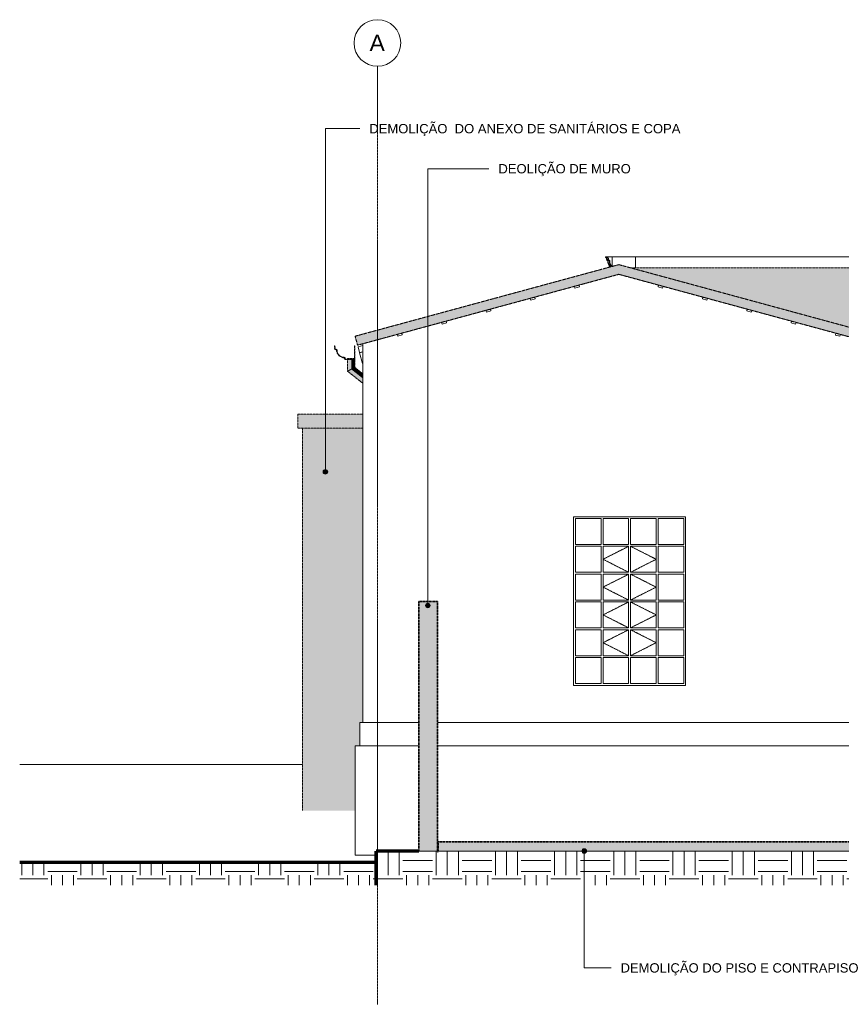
# Model space of a CAD drawing. Header units: millimetres. Extents: x -3164 to 46429, y -1932 to 8822.
# Tile 1 of 256: x -3164 to 5649, y -1742 to 8822. Entities that reach past the tile are written whole.
import ezdxf

# ---------------------------------------------------------------- set-up
doc = ezdxf.new("R2010")
doc.units = ezdxf.units.MM
for name, pattern in [('_Tracejado médio', [4, 3, -1]), ('_Tracejado pequeno', [2.25, 1.5, -0.75]), ('_Traço - ponto', [16, 12, -2, 0, -2])]:
    doc.linetypes.add(name, pattern=pattern)
for name, color, linetype, lineweight in [('A-FLOR', 192, 'Continuous', 25), ('A-FLOR-PATT', 8, 'Continuous', 25), ('A-GENM', 13, 'Continuous', 18), ('A-GLAZ', 151, 'Continuous', 18), ('A-GLAZ-CWMG', 51, 'Continuous', 18), ('A-GLAZ-HDLN', 1, '_Tracejado pequeno', 18), ('A-ROOF', 132, 'Continuous', 25), ('A-ROOF-OTLN', 132, 'Continuous', 25), ('A-ROOF-PATT', 132, 'Continuous', 25), ('A-WALL', 113, 'Continuous', 18), ('A-WALL-PATT', 111, 'Continuous', 70), ('G-ANNO-TEXT', 231, 'Continuous', 9), ('S-GRID', 1, 'Continuous', 9), ('S-GRID-IDEN', 1, 'Continuous', 9)]:
    doc.layers.add(name, color=color, linetype=linetype, lineweight=lineweight)
doc.styles.add('Arial_2', font='arial.ttf', dxfattribs={"height": 175})
doc.styles.add('Arial_3', font='arial.ttf', dxfattribs={"height": 100})
pattern_1 = [(0, (6343.34, 0), (317.5, 317.5), [317.5, -317.5]), (0, (6343.34, 119.06), (317.5, 317.5), [317.5, -317.5]), (0, (6343.34, 238.12), (317.5, 317.5), [317.5, -317.5]), (90, (6383.02, 277.8), (-317.5, 317.5), [317.5, -317.5]), (90, (6502.1, 277.8), (-317.5, 317.5), [317.5, -317.5]), (90, (6621.15, 277.8), (-317.5, 317.5), [317.5, -317.5])]

# ---------------------------------------------------------------- blocks, each defined once
blk = doc.blocks.new('Janelas_J2 e J4 - J4 - 1_2 x 1_81-4330366-ELEVAÇÃO 5 - MANTER _ DEMOLIR')
at = {"layer": 'A-GLAZ'}
for p, q in [((2798, 3192), (2798, 3470)), ((2798, 3470), (3073, 3470)), ((3073, 3470), (3073, 3192)), ((3093, 3192), (3093, 3470)), ((3093, 3470), (3368, 3470)), ((3368, 3470), (3368, 3192)), ((3388, 3192), (3388, 3470)), ((3388, 3470), (3663, 3470)), ((3663, 3470), (3663, 3192)), ((3683, 3192), (3683, 3470)), ((3683, 3470), (3958, 3470)), ((3958, 3470), (3958, 3192)), ((3073, 3192), (2798, 3192)), ((2798, 2893), (2798, 3172)), ((2798, 3172), (3073, 3172)), ((3073, 3172), (3073, 2893)), ((3368, 3192), (3093, 3192)), ((3093, 2893), (3093, 3172)), ((3093, 3172), (3368, 3172)), ((3368, 3172), (3368, 2893)), ((3663, 3192), (3388, 3192)), ((3388, 2893), (3388, 3172)), ((3388, 3172), (3663, 3172)), ((3663, 3172), (3663, 2893)), ((3958, 3192), (3683, 3192)), ((3683, 2893), (3683, 3172)), ((3683, 3172), (3958, 3172)), ((3958, 3172), (3958, 2893)), ((3073, 2893), (2798, 2893)), ((2798, 2595), (2798, 2873)), ((2798, 2873), (3073, 2873)), ((3073, 2873), (3073, 2595)), ((3368, 2893), (3093, 2893)), ((3093, 2595), (3093, 2873)), ((3093, 2873), (3368, 2873)), ((3368, 2873), (3368, 2595)), ((3663, 2893), (3388, 2893)), ((3388, 2595), (3388, 2873)), ((3388, 2873), (3663, 2873)), ((3663, 2873), (3663, 2595)), ((3958, 2893), (3683, 2893)), ((3683, 2595), (3683, 2873)), ((3683, 2873), (3958, 2873)), ((3958, 2873), (3958, 2595)), ((3073, 2595), (2798, 2595)), ((2798, 2297), (2798, 2575)), ((2798, 2575), (3073, 2575)), ((3073, 2575), (3073, 2297)), ((3368, 2595), (3093, 2595)), ((3093, 2297), (3093, 2575)), ((3093, 2575), (3368, 2575)), ((3368, 2575), (3368, 2297)), ((3663, 2595), (3388, 2595)), ((3388, 2297), (3388, 2575)), ((3388, 2575), (3663, 2575)), ((3663, 2575), (3663, 2297)), ((3958, 2595), (3683, 2595)), ((3683, 2297), (3683, 2575)), ((3683, 2575), (3958, 2575)), ((3958, 2575), (3958, 2297)), ((3073, 2297), (2798, 2297)), ((2798, 1998), (2798, 2277)), ((2798, 2277), (3073, 2277)), ((3073, 2277), (3073, 1998)), ((3368, 2297), (3093, 2297)), ((3093, 1998), (3093, 2277)), ((3093, 2277), (3368, 2277)), ((3368, 2277), (3368, 1998)), ((3663, 2297), (3388, 2297)), ((3388, 1998), (3388, 2277)), ((3388, 2277), (3663, 2277)), ((3663, 2277), (3663, 1998)), ((3958, 2297), (3683, 2297)), ((3683, 1998), (3683, 2277)), ((3683, 2277), (3958, 2277)), ((3958, 2277), (3958, 1998)), ((3073, 1998), (2798, 1998)), ((2798, 1700), (2798, 1978)), ((2798, 1978), (3073, 1978)), ((3073, 1978), (3073, 1700)), ((3368, 1998), (3093, 1998)), ((3093, 1700), (3093, 1978)), ((3093, 1978), (3368, 1978)), ((3368, 1978), (3368, 1700)), ((3663, 1998), (3388, 1998)), ((3388, 1700), (3388, 1978)), ((3388, 1978), (3663, 1978)), ((3663, 1978), (3663, 1700)), ((3958, 1998), (3683, 1998)), ((3683, 1700), (3683, 1978)), ((3683, 1978), (3958, 1978)), ((3958, 1978), (3958, 1700)), ((3073, 1700), (2798, 1700)), ((3368, 1700), (3093, 1700)), ((3663, 1700), (3388, 1700)), ((3958, 1700), (3683, 1700))]:
    blk.add_line(p, q, dxfattribs=at)
at = {"layer": 'A-GLAZ-HDLN'}
for p, q in [((3368, 3172), (3093, 3033)), ((3388, 3172), (3663, 3033)), ((3093, 3033), (3368, 2893)), ((3663, 3033), (3388, 2893)), ((3368, 2873), (3093, 2734)), ((3388, 2873), (3663, 2734)), ((3093, 2734), (3368, 2595)), ((3663, 2734), (3388, 2595)), ((3368, 2575), (3093, 2436)), ((3388, 2575), (3663, 2436)), ((3093, 2436), (3368, 2297)), ((3663, 2436), (3388, 2297)), ((3368, 2277), (3093, 2138)), ((3388, 2277), (3663, 2138)), ((3093, 2138), (3368, 1998)), ((3663, 2138), (3388, 1998))]:
    blk.add_line(p, q, dxfattribs=at)
blk = doc.blocks.new('Generic Models 19 - Generic Models 19-3087287-ELEVAÇÃO 5 - MANTER _ DEMOLIR')
at = {"layer": 'A-GENM'}
for p, q in [((3120, 6279), (3135, 6279)), ((3120, 6269), (3120, 6279)), ((3135, 6269), (3120, 6269)), ((3145, 6249), (3130, 6249)), ((3135, 6279), (3140, 6279)), ((3135, 6269), (3135, 6279)), ((3140, 6269), (3135, 6269)), ((3135, 6239), (3135, 6249)), ((3150, 6239), (3135, 6239)), ((3140, 6279), (3140, 6269)), ((3140, 6279), (3190, 6279)), ((3142, 6269), (3140, 6269)), ((3150, 6249), (3145, 6249)), ((3145, 6210), (3145, 6239)), ((3155, 6249), (3150, 6249)), ((3150, 6239), (3150, 6249)), ((3155, 6239), (3150, 6239)), ((3155, 6249), (3155, 6239)), ((3165, 6239), (3155, 6239)), ((3160, 6210), (3160, 6239)), ((3165, 6239), (3165, 6210)), ((3190, 6174), (3190, 6279)), ((3160, 6210), (3145, 6210)), ((3150, 6197), (3150, 6210)), ((3165, 6197), (3150, 6197)), ((3155, 6187), (3155, 6197)), ((3170, 6187), (3155, 6187)), ((3165, 6210), (3160, 6210)), ((3160, 6166), (3160, 6187)), ((3170, 6210), (3165, 6210)), ((3165, 6197), (3165, 6210)), ((3170, 6197), (3165, 6197)), ((3170, 6210), (3170, 6197)), ((3175, 6197), (3170, 6197)), ((3170, 6187), (3170, 6197)), ((3170, 6169), (3170, 6187)), ((3175, 6187), (3170, 6187)), ((3175, 6197), (3175, 6187)), ((3180, 6187), (3175, 6187)), ((3175, 6170), (3175, 6187)), ((3180, 6187), (3180, 6172))]:
    blk.add_line(p, q, dxfattribs=at)
blk.add_arc((3135, 6255), 16.4, 341.0739, 63.7552, dxfattribs=at)
for points in [[(3130, 6249), (3131, 6252), (3131, 6256), (3130, 6260), (3129, 6263), (3127, 6265), (3125, 6267), (3123, 6269), (3122, 6269)], [(3145, 6249), (3146, 6252), (3146, 6256), (3145, 6260), (3144, 6263), (3143, 6265), (3140, 6267), (3138, 6269), (3137, 6269)]]:
    blk.add_open_spline(points, degree=3, knots=[0, 0, 0, 0, 0.333333, 0.5, 0.583333, 0.666667, 0.833333, 1, 1, 1, 1], dxfattribs=at)
blk = doc.blocks.new('Generic Models 24 - Generic Models 24-3312760-ELEVAÇÃO 5 - MANTER _ DEMOLIR')
at = {"layer": 'A-GENM', "linetype": '_Tracejado médio'}
h = blk.add_hatch(color=41, dxfattribs=at)
h.paths.add_polyline_path([(352, 5051), (392, 5071), (392, 5175), (352, 5175), (352, 5078)], flags=0)
h.paths.add_polyline_path([(352, 5180), (392, 5180), (392, 5186), (352, 5186), (352, 5180)], flags=0)
h = blk.add_hatch(color=41, dxfattribs=at)
h.paths.add_polyline_path([(392, 5071), (432, 5090), (432, 5175), (392, 5175), (392, 5076)], flags=0)
h.paths.add_polyline_path([(402, 5180), (427, 5180), (427, 5186), (392, 5186), (392, 5180), (402, 5180)], flags=0)
for points in [[(518, 4920), (518, 4971), (392, 5071), (352, 5051), (512, 4925)], [(518, 4971), (518, 5021), (432, 5090), (392, 5071), (503, 4983)]]:
    blk.add_hatch(color=41, dxfattribs=at).paths.add_polyline_path(points, flags=0)
at = {"layer": 'A-GENM', "color": 30, "linetype": '_Tracejado médio'}
for p, q in [((352, 5186), (352, 5180)), ((352, 5186), (392, 5186)), ((392, 5186), (427, 5186)), ((352, 5175), (352, 5051)), ((432, 5090), (432, 5175)), ((518, 5021), (432, 5090)), ((352, 5051), (518, 4920))]:
    blk.add_line(p, q, dxfattribs=at)
for points, knots in [([(352, 5051), (352, 5051), (352, 5052), (357, 5054), (362, 5056), (367, 5059), (373, 5062), (381, 5066), (388, 5069), (392, 5071)], [0.5, 0.5, 0.5, 0.5, 0.5833333, 0.6666667, 0.75, 0.7916667, 0.8333333, 0.9166667, 1, 1, 1, 1]), ([(392, 5071), (395, 5072), (402, 5076), (410, 5080), (416, 5083), (421, 5085), (427, 5088), (431, 5090), (432, 5090), (432, 5090)], [0, 0, 0, 0, 0.0833333, 0.1666667, 0.2083333, 0.25, 0.3333333, 0.4166667, 0.5, 0.5, 0.5, 0.5])]:
    blk.add_open_spline(points, degree=3, knots=knots, dxfattribs=at)
blk = doc.blocks.new('Rectangular Mullion - 2x5 cm-4253635-ELEVAÇÃO 5 - MANTER _ DEMOLIR')
at = {"layer": 'A-GLAZ-CWMG'}
for p, q in [((5591, 5458), (5586, 5439)), ((5586, 5439), (5634, 5425)), ((5639, 5445), (5591, 5458)), ((5634, 5425), (5639, 5445))]:
    blk.add_line(p, q, dxfattribs=at)
blk = doc.blocks.new('Rectangular Mullion - 2x5 cm-3922211-ELEVAÇÃO 5 - MANTER _ DEMOLIR')
at = {"layer": 'A-GLAZ-CWMG'}
for p, q in [((935, 5459), (887, 5446)), ((887, 5446), (892, 5426)), ((892, 5426), (940, 5440)), ((940, 5440), (935, 5459))]:
    blk.add_line(p, q, dxfattribs=at)
blk = doc.blocks.new('Rectangular Mullion - 2x5 cm-3922816-ELEVAÇÃO 5 - MANTER _ DEMOLIR')
at = {"layer": 'A-GLAZ-CWMG'}
for p, q in [((5116, 5587), (5110, 5568)), ((5110, 5568), (5159, 5555)), ((5164, 5574), (5116, 5587)), ((5159, 5555), (5164, 5574))]:
    blk.add_line(p, q, dxfattribs=at)
blk = doc.blocks.new('Rectangular Mullion - 2x5 cm-4253693-ELEVAÇÃO 5 - MANTER _ DEMOLIR')
at = {"layer": 'A-GLAZ-CWMG'}
for p, q in [((4640, 5716), (4635, 5697)), ((4688, 5703), (4640, 5716)), ((4635, 5697), (4683, 5684)), ((4683, 5684), (4688, 5703))]:
    blk.add_line(p, q, dxfattribs=at)
blk = doc.blocks.new('Rectangular Mullion - 2x5 cm-3922826-ELEVAÇÃO 5 - MANTER _ DEMOLIR')
at = {"layer": 'A-GLAZ-CWMG'}
for p, q in [((4164, 5845), (4159, 5826)), ((4159, 5826), (4208, 5813)), ((4213, 5832), (4164, 5845)), ((4208, 5813), (4213, 5832))]:
    blk.add_line(p, q, dxfattribs=at)
blk = doc.blocks.new('Rectangular Mullion - 2x5 cm-4253695-ELEVAÇÃO 5 - MANTER _ DEMOLIR')
at = {"layer": 'A-GLAZ-CWMG'}
for p, q in [((3689, 5974), (3684, 5955)), ((3684, 5955), (3732, 5942)), ((3737, 5961), (3689, 5974)), ((3732, 5942), (3737, 5961))]:
    blk.add_line(p, q, dxfattribs=at)
blk = doc.blocks.new('Rectangular Mullion - 4x6_3-3931228-ELEVAÇÃO 5 - MANTER _ DEMOLIR')
at = {"layer": 'A-GLAZ-CWMG'}
for p, q in [((465, 5311), (518, 5325)), ((482, 5250), (465, 5311)), ((482, 5250), (518, 5260))]:
    blk.add_line(p, q, dxfattribs=at)
blk = doc.blocks.new('Rectangular Mullion - 6x12 cm 2-4090239-ELEVAÇÃO 5 - MANTER _ DEMOLIR')
at = {"layer": 'A-GLAZ-CWMG'}
for p, q in [((482, 5248), (518, 5258)), ((513, 5132), (482, 5248)), ((518, 5133), (513, 5132))]:
    blk.add_line(p, q, dxfattribs=at)
blk = doc.blocks.new('Embasamento - Embasamento-4325691-ELEVAÇÃO 5 - MANTER _ DEMOLIR')
at = {"layer": 'A-GENM'}
for p, q in [((483, 1280), (1118, 1280)), ((483, 1280), (483, 1030)), ((1318, 1280), (6128, 1280)), ((6128, 1280), (6128, 1030)), ((433, 1030), (1118, 1030)), ((433, 1030), (433, -140)), ((1318, 1030), (6178, 1030)), ((6178, 1030), (6178, 0)), ((658, -140), (433, -140))]:
    blk.add_line(p, q, dxfattribs=at)
at = {"layer": 'A-GENM', "lineweight": 35}
for p, q in [((11953, 1280), (11918, 1280)), ((11918, 1280), (11918, 1030)), ((11953, 0), (11953, 1280)), ((11918, 1030), (11868, 1030)), ((11868, 1030), (11868, 0)), ((11868, 0), (11953, 0))]:
    blk.add_line(p, q, dxfattribs=at)
blk = doc.blocks.new('Grid - Head Grid-11506-ELEVAÇÃO 5 - MANTER _ DEMOLIR')
at = {"layer": 'S-GRID-IDEN'}
blk.add_circle((673, 8572), 250, dxfattribs=at)

msp = doc.modelspace()

# ---------------------------------------------------------------- hatches: boundary and pattern name
at = {"layer": 'A-FLOR-PATT', "lineweight": 18}
msp.add_hatch(color=21, dxfattribs=at).paths.add_polyline_path([(11651, -100), (11953, -100), (11953, 0), (1323, 0), (1323, -100), (10663, -100)], flags=0)
h = msp.add_hatch(dxfattribs=at)
h.set_pattern_fill('FP_1', color=256, style=0, pattern_type=2)
h.set_pattern_definition(pattern_1)
h.paths.add_polyline_path([(4737, -463), (11953, -463), (11953, -100), (658, -100), (658, -463), (3222, -463)], flags=0)
h = msp.add_hatch(dxfattribs=at)
h.set_pattern_fill('FP_1', color=256, style=0, pattern_type=2)
h.set_pattern_definition(pattern_1)
h.paths.add_polyline_path([(-3164, -463), (658, -463), (658, -222), (-3164, -222)], flags=0)
at = {"layer": 'A-ROOF'}
for points in [[(6067, 5329), (6093, 5425), (3262, 6194), (434, 5426), (460, 5330), (3262, 6090), (6065, 5329)], [(-182, 4440), (518, 4440), (518, 4590), (-182, 4590), (-182, 4574)]]:
    msp.add_hatch(color=254, dxfattribs=at).paths.add_polyline_path(points, flags=0)
at = {"layer": 'A-ROOF-OTLN'}
msp.add_hatch(color=254, dxfattribs=at).paths.add_polyline_path([(432, 5175), (432, 5324), (427, 5324), (427, 5180), (328, 5180), (324, 5200), (305, 5201), (287, 5207), (270, 5217), (257, 5231), (247, 5247), (241, 5265), (240, 5284), (220, 5288), (217, 5324), (212, 5323), (215, 5284), (235, 5280), (238, 5258), (246, 5238), (260, 5220), (277, 5206), (298, 5198), (320, 5195), (324, 5175), (416, 5175)], flags=0)
at = {"layer": 'A-ROOF-PATT'}
msp.add_hatch(color=254, dxfattribs=at).paths.add_polyline_path([(9182, 5425), (11590, 5425), (12638, 5653), (12638, 6158), (3395, 6158), (6093, 5425), (8688, 5425)], flags=0)
at = {"layer": 'A-WALL'}
msp.add_hatch(color=41, dxfattribs=at).paths.add_polyline_path([(-132, 336), (433, 336), (433, 1030), (483, 1030), (483, 1280), (518, 1280), (518, 4440), (-132, 4440), (-132, 1680)], flags=0)
at = {"layer": 'A-WALL-PATT', "lineweight": 18}
msp.add_hatch(color=21, dxfattribs=at).paths.add_polyline_path([(1118, -100), (1318, -100), (1318, 2580), (1118, 2580), (1118, 1552)], flags=0)
at = {"layer": 'G-ANNO-TEXT'}
h = msp.add_hatch(color=7, dxfattribs=at)
edge = h.paths.add_edge_path(flags=0)
edge.add_arc((115, 3971), 25, 0, 360)
h = msp.add_hatch(color=7, dxfattribs=at)
edge = h.paths.add_edge_path(flags=0)
edge.add_arc((1214, 2537), 25, 0, 360)
h = msp.add_hatch(color=7, dxfattribs=at)
edge = h.paths.add_edge_path(flags=0)
edge.add_arc((2891, -97), 25, 0, 360)

# ---------------------------------------------------------------- linework, layer by layer
at = {"layer": 'A-FLOR', "lineweight": 18}
for p, q in [((-132, 830), (-3164, 830)), ((1318, -100), (1118, -100)), ((11953, -100), (1323, -100)), ((518, -140), (658, -140)), ((518, -140), (518, -140))]:
    msp.add_line(p, q, dxfattribs=at)
at = {"layer": 'A-FLOR', "color": 40, "linetype": '_Tracejado médio', "lineweight": 35}
for p, q in [((11953, 0), (1323, 0)), ((1323, 0), (1323, -100))]:
    msp.add_line(p, q, dxfattribs=at)
at = {"layer": 'A-FLOR', "lineweight": 70}
for p, q in [((1118, -100), (658, -100)), ((658, -463), (658, -100)), ((1323, -100), (1318, -100)), ((658, -222), (-3164, -222))]:
    msp.add_line(p, q, dxfattribs=at)
at = {"layer": 'A-FLOR', "color": 30, "linetype": '_Tracejado médio', "lineweight": 18}
msp.add_line((1323, -100), (11953, -100), dxfattribs=at)
at = {"layer": 'A-ROOF', "color": 30, "linetype": '_Tracejado médio', "lineweight": 18}
for p, q in [((434, 5426), (3262, 6194)), ((3262, 6194), (6093, 5425)), ((3395, 6158), (12638, 6158)), ((3262, 6090), (460, 5330)), ((6067, 5329), (3262, 6090)), ((434, 5426), (460, 5330)), ((518, 4590), (-182, 4590)), ((-182, 4590), (-182, 4440)), ((-182, 4440), (518, 4440))]:
    msp.add_line(p, q, dxfattribs=at)
at = {"layer": 'A-ROOF-OTLN', "color": 30, "linetype": '_Tracejado médio', "lineweight": 18}
for p, q in [((217, 5324), (212, 5323)), ((212, 5323), (215, 5284)), ((215, 5284), (235, 5280)), ((220, 5288), (217, 5324)), ((240, 5284), (220, 5288)), ((432, 5324), (427, 5324)), ((427, 5324), (427, 5180)), ((432, 5175), (432, 5324)), ((320, 5195), (324, 5175)), ((328, 5180), (324, 5200)), ((427, 5180), (328, 5180)), ((324, 5175), (432, 5175))]:
    msp.add_line(p, q, dxfattribs=at)
for radius, start, end in [(80.6, 177.0671, 272.9709), (85.6, 180.036, 270)]:
    msp.add_arc((320, 5280), radius, start, end, dxfattribs=at)
at = {"layer": 'A-WALL'}
for p, q in [((3190, 6174), (3190, 6279)), ((3190, 6279), (3440, 6279)), ((3440, 6279), (3440, 6158)), ((6706, 6279), (3440, 6279)), ((3262, 6090), (518, 5346)), ((6067, 5329), (3262, 6090)), ((518, 5346), (518, 1280)), ((2778, 1680), (2778, 3490)), ((2778, 3490), (3978, 3490)), ((3978, 3490), (3978, 1680)), ((3978, 1680), (2778, 1680))]:
    msp.add_line(p, q, dxfattribs=at)
at = {"layer": 'A-WALL', "color": 30, "linetype": '_Tracejado médio'}
for p, q in [((-132, 4440), (-132, 336)), ((1118, -100), (1318, -100))]:
    msp.add_line(p, q, dxfattribs=at)
at = {"layer": 'A-WALL', "color": 40, "linetype": '_Tracejado médio', "lineweight": 35}
for p, q in [((1318, 2580), (1118, 2580)), ((1118, 2580), (1118, -100)), ((1318, -100), (1318, 2580))]:
    msp.add_line(p, q, dxfattribs=at)
at = {"layer": 'G-ANNO-TEXT', "color": 7}
for p, q in [((115, 7653), (484, 7653)), ((115, 3971), (115, 7653)), ((1214, 7223), (1869, 7223)), ((1214, 2537), (1214, 7223)), ((2891, -97), (2891, -1351)), ((2891, -1351), (3180, -1351))]:
    msp.add_line(p, q, dxfattribs=at)
for centre in [(115, 3971), (1214, 2537), (2891, -97)]:
    msp.add_circle(centre, 25, dxfattribs=at)
at = {"layer": 'S-GRID', "linetype": '_Traço - ponto'}
msp.add_line((673, -1742), (673, 8322), dxfattribs=at)

# ---------------------------------------------------------------- block references
at = {"layer": 'A-GENM'}
for name in ['Generic Models 19 - Generic Models 19-3087287-ELEVAÇÃO 5 - MANTER _ DEMOLIR', 'Embasamento - Embasamento-4325691-ELEVAÇÃO 5 - MANTER _ DEMOLIR']:
    msp.add_blockref(name, (0, 0), dxfattribs=at)
at = {"layer": 'A-GENM', "color": 30, "linetype": '_Tracejado médio'}
msp.add_blockref('Generic Models 24 - Generic Models 24-3312760-ELEVAÇÃO 5 - MANTER _ DEMOLIR', (0, 0), dxfattribs=at)
at = {"layer": 'A-GLAZ'}
msp.add_blockref('Janelas_J2 e J4 - J4 - 1_2 x 1_81-4330366-ELEVAÇÃO 5 - MANTER _ DEMOLIR', (0, 0), dxfattribs=at)
at = {"layer": 'A-GLAZ-CWMG'}
for name, p in [('Rectangular Mullion - 2x5 cm-3922211-ELEVAÇÃO 5 - MANTER _ DEMOLIR', (1900, 516)), ('Rectangular Mullion - 2x5 cm-4253695-ELEVAÇÃO 5 - MANTER _ DEMOLIR', (0, 0)), ('Rectangular Mullion - 2x5 cm-3922211-ELEVAÇÃO 5 - MANTER _ DEMOLIR', (1425, 387)), ('Rectangular Mullion - 2x5 cm-3922826-ELEVAÇÃO 5 - MANTER _ DEMOLIR', (0, 0)), ('Rectangular Mullion - 2x5 cm-3922211-ELEVAÇÃO 5 - MANTER _ DEMOLIR', (950, 258)), ('Rectangular Mullion - 2x5 cm-4253693-ELEVAÇÃO 5 - MANTER _ DEMOLIR', (0, 0)), ('Rectangular Mullion - 2x5 cm-3922211-ELEVAÇÃO 5 - MANTER _ DEMOLIR', (475, 129)), ('Rectangular Mullion - 2x5 cm-3922816-ELEVAÇÃO 5 - MANTER _ DEMOLIR', (0, 0)), ('Rectangular Mullion - 2x5 cm-3922211-ELEVAÇÃO 5 - MANTER _ DEMOLIR', (0, 0)), ('Rectangular Mullion - 2x5 cm-4253635-ELEVAÇÃO 5 - MANTER _ DEMOLIR', (0, 0)), ('Rectangular Mullion - 4x6_3-3931228-ELEVAÇÃO 5 - MANTER _ DEMOLIR', (0, 0)), ('Rectangular Mullion - 6x12 cm 2-4090239-ELEVAÇÃO 5 - MANTER _ DEMOLIR', (0, 0))]:
    msp.add_blockref(name, p, dxfattribs=at)
at = {"layer": 'S-GRID-IDEN'}
msp.add_blockref('Grid - Head Grid-11506-ELEVAÇÃO 5 - MANTER _ DEMOLIR', (0, 0), dxfattribs=at)

# ---------------------------------------------------------------- texts
at = {"layer": 'G-ANNO-TEXT', "color": 7, "char_height": 100, "attachment_point": 1, "style": 'Arial_3'}
for s, insert, width in [('DEMOLIÇÃO  DO ANEXO DE SANITÁRIOS E COPA', (586, 7703), 4120.67), ('DEOLIÇÃO DE MURO', (1971, 7273), 1747.68), ('DEMOLIÇÃO DO PISO E CONTRAPISO', (3281, -1301), 3146.62)]:
    msp.add_mtext(s, dxfattribs=dict(at, insert=insert, width=width))
at = {"layer": 'S-GRID-IDEN', "insert": (589, 8661), "char_height": 175, "width": 200.42, "attachment_point": 1, "style": 'Arial_2'}
msp.add_mtext('A', dxfattribs=at)

doc.saveas('drawing.dxf')
